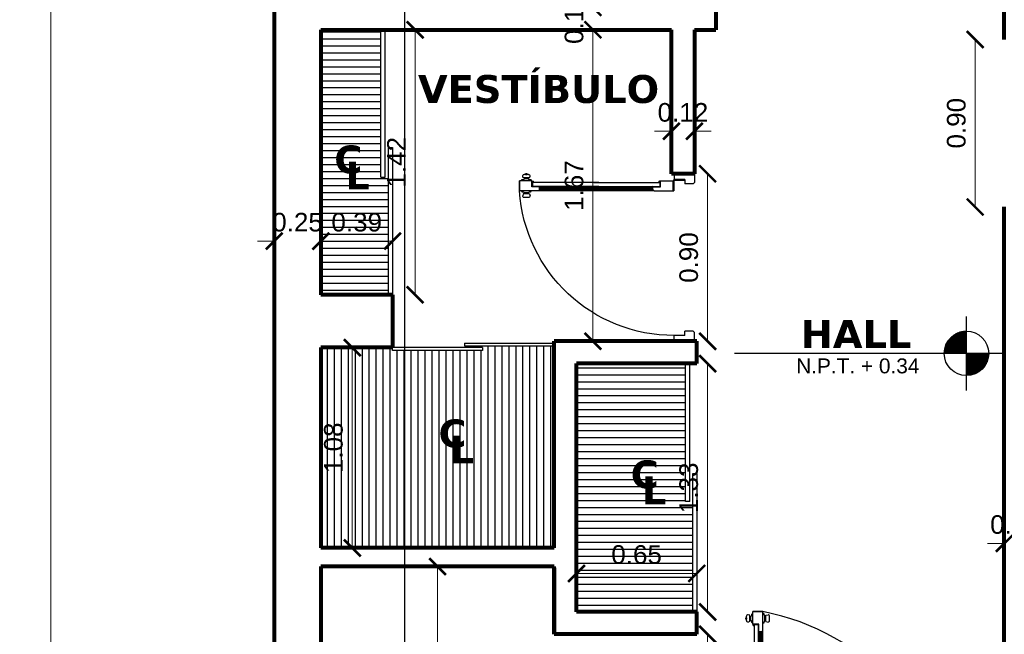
# Model space of a CAD drawing. Header units: inches. Extents: x -2.6 to 11.8, y -3.4 to 32.7.
# Tile 3 of 19: x -1.4 to 3.9, y 2.2 to 5.5. Entities that reach past the tile are written whole.
import ezdxf

# ---------------------------------------------------------------- set-up
doc = ezdxf.new("R2010")
doc.units = ezdxf.units.IN
doc.header["$MEASUREMENT"] = 0
doc.linetypes.add('CONTINUA', pattern=[0])
for name, color, linetype in [('Baño', 2, 'Continuous'), ('Closet', 86, 'Continuous'), ('Cotas', 60, 'Continuous'), ('Linea de corte', 30, 'Continuous'), ('Niveles', 86, 'Continuous'), ('Puerta corrediza', 2, 'Continuous'), ('Puertas', 1, 'Continuous'), ('Texto', 98, 'Continuous')]:
    doc.layers.add(name, color=color, linetype=linetype)
doc.layers.add('Paredes', color=5, linetype='Continuous', lineweight=80)
doc.styles.get("Standard").update_dxf_attribs({"font": 'arial.ttf'})
doc.styles.add('style1', font='arial.ttf')
doc.dimstyles.new('Cotas', dxfattribs={"dimtxt": 0.1, "dimasz": 0.09, "dimexe": 0.2, "dimexo": 0.4, "dimgap": 0.05, "dimtad": 1, "dimzin": 0, "dimdsep": 46, "dimtxsty": 'Standard', "dimblk": 'ARCHTICK', "dimcen": 0.09, "dimse1": 1, "dimse2": 1, "dimclrd": 60, "dimclre": 256, "dimadec": 0, "dimazin": 0, "dimtfac": 1, "dimtix": 1, "dimtofl": 0, "dimtmove": 1, "dimatfit": 3, "dimfxl": 0, "dimtolj": 1, "dimtzin": 0, "dimlwd": 9, "dimarcsym": 0})

# ---------------------------------------------------------------- blocks, each defined once
blk = doc.blocks.new('letras')
at = {"layer": 'Texto', "char_height": 0.15, "attachment_point": 1}
for s, insert in [('{\\fVerdana|b1|i0|c0|p34;C}', (151.8318, 33.2662)), ('{\\fVerdana|b1|i0|c0|p34;L}', (151.892, 33.1799))]:
    blk.add_mtext(s, dxfattribs=dict(at, insert=insert))
blk = doc.blocks.new('ppuerta closet')
at = {"layer": 'Puerta corrediza'}
for p, q in [((149.8527, 30.2098), (150.8493, 30.2098)), ((149.8527, 30.1798), (149.8527, 30.2098)), ((149.8527, 30.1798), (150.8493, 30.1798)), ((150.8493, 30.2098), (150.8493, 30.1798)), ((149.0561, 30.1298), (149.0561, 30.1598)), ((150.0527, 30.1598), (149.0561, 30.1598)), ((150.0527, 30.1298), (149.0561, 30.1298)), ((150.0527, 30.1298), (150.0527, 30.1598))]:
    blk.add_line(p, q, dxfattribs=at)
blk = doc.blocks.new('puerta A')
at = {"layer": 'Puertas'}
for p, q in [((62.1946, 30.5494), (62.0866, 30.5494)), ((62.0866, 30.5494), (62.0866, 30.5181)), ((62.1428, 30.5181), (62.0866, 30.5181)), ((62.1428, 30.5181), (62.0866, 30.5181)), ((62.1428, 30.5181), (62.1428, 30.4954)), ((62.1428, 30.5181), (62.1428, 30.4954)), ((62.1946, 30.5022), (62.1877, 30.4954)), ((62.1946, 30.5022), (62.1877, 30.4954)), ((62.1946, 30.5494), (62.1946, 30.5022)), ((62.1946, 30.5494), (62.1946, 30.5022)), ((62.1877, 30.4954), (62.1428, 30.4954)), ((62.1877, 30.4954), (62.1428, 30.4954)), ((60.996, 29.4996), (60.9938, 29.5108)), ((60.996, 29.4996), (60.9938, 29.5108)), ((61.0306, 29.4996), (60.996, 29.4996)), ((61.0306, 29.4996), (60.996, 29.4996)), ((61.0247, 29.5196), (61.0019, 29.5196)), ((61.0247, 29.5196), (61.0019, 29.5196)), ((61.0031, 29.4996), (61.0031, 29.4936)), ((61.0031, 29.4996), (61.0031, 29.4936)), ((61.0235, 29.4996), (61.0235, 29.4936)), ((61.0235, 29.4996), (61.0235, 29.4936)), ((61.0306, 29.4996), (61.0328, 29.5108)), ((61.0306, 29.4996), (61.0328, 29.5108)), ((60.9767, 29.4834), (60.9767, 29.4294)), ((60.9767, 29.4294), (60.9767, 29.4834)), ((61.0779, 29.4834), (60.9767, 29.4834)), ((60.9767, 29.4834), (60.9767, 29.4294)), ((60.9767, 29.4294), (60.9767, 29.4834)), ((61.0779, 29.4834), (60.9767, 29.4834)), ((60.987, 29.4878), (60.987, 29.4834)), ((60.987, 29.4878), (60.987, 29.4834)), ((61.0235, 29.4936), (61.0031, 29.4936)), ((61.0235, 29.4936), (61.0031, 29.4936)), ((61.0396, 29.4878), (61.0396, 29.4834)), ((61.0396, 29.4878), (61.0396, 29.4834)), ((61.0847, 29.4622), (61.0436, 29.4622)), ((61.0436, 29.4622), (61.0436, 29.4294)), ((61.0847, 29.4622), (61.0436, 29.4622)), ((61.0436, 29.4622), (61.0436, 29.4294)), ((61.0847, 29.4601), (61.0457, 29.4601)), ((61.0457, 29.4385), (61.0457, 29.4601)), ((61.0457, 29.4601), (61.0457, 29.4385)), ((61.0847, 29.4601), (61.0457, 29.4601)), ((61.0457, 29.4385), (61.0457, 29.4601)), ((61.0457, 29.4601), (61.0457, 29.4385)), ((61.0847, 29.4766), (61.0779, 29.4834)), ((61.7, 29.4834), (61.0779, 29.4834)), ((61.0847, 29.4766), (61.0779, 29.4834)), ((62.2956, 29.4834), (61.0779, 29.4834)), ((62.2938, 29.4817), (61.0796, 29.4817)), ((62.2938, 29.4817), (61.0796, 29.4817)), ((62.2919, 29.4798), (61.0815, 29.4798)), ((62.2919, 29.4798), (61.0815, 29.4798)), ((61.0847, 29.4766), (61.0847, 29.4622)), ((61.0847, 29.4766), (61.0847, 29.4622)), ((62.2887, 29.4734), (61.0847, 29.4734)), ((62.2887, 29.4734), (61.0847, 29.4734)), ((62.2887, 29.4671), (61.0847, 29.4671)), ((62.2887, 29.4671), (61.0847, 29.4671)), ((61.0847, 29.4601), (61.0856, 29.4592)), ((61.0847, 29.4601), (61.0856, 29.4592)), ((61.0864, 29.4601), (61.0856, 29.4592)), ((61.0864, 29.4601), (61.0856, 29.4592)), ((62.3299, 29.4601), (61.0864, 29.4601)), ((62.3299, 29.4601), (61.0864, 29.4601)), ((62.3299, 29.4601), (61.0864, 29.4601)), ((62.3299, 29.4601), (61.0864, 29.4601)), ((61.9718, 29.4601), (62.287, 29.4601)), ((61.9718, 29.4601), (62.287, 29.4601)), ((61.9972, 29.4601), (62.287, 29.4601)), ((61.9972, 29.4601), (62.287, 29.4601)), ((62.287, 29.4601), (62.2879, 29.4592)), ((62.287, 29.4601), (62.2879, 29.4592)), ((62.2887, 29.4601), (62.2879, 29.4592)), ((62.2887, 29.4601), (62.2879, 29.4592)), ((62.2887, 29.4766), (62.2956, 29.4834)), ((62.2887, 29.4766), (62.2956, 29.4834)), ((62.2887, 29.4766), (62.2887, 29.4622)), ((62.2887, 29.4766), (62.2887, 29.4622)), ((62.2887, 29.4622), (62.3299, 29.4622)), ((62.2887, 29.4622), (62.3299, 29.4622)), ((62.2887, 29.4601), (62.3277, 29.4601)), ((62.2887, 29.4601), (62.3277, 29.4601)), ((62.2956, 29.4834), (62.3967, 29.4834)), ((62.2956, 29.4834), (62.3967, 29.4834)), ((62.3277, 29.4385), (62.3277, 29.4601)), ((62.3277, 29.4601), (62.3277, 29.4385)), ((62.3277, 29.4385), (62.3277, 29.4601)), ((62.3277, 29.4601), (62.3277, 29.4385)), ((62.3299, 29.4622), (62.3299, 29.4294)), ((62.3299, 29.4622), (62.3299, 29.4294)), ((62.3967, 29.4834), (62.3967, 29.4294)), ((62.3967, 29.4294), (62.3967, 29.4834)), ((62.3967, 29.4834), (62.3967, 29.4294)), ((62.3967, 29.4294), (62.3967, 29.4834)), ((61.0436, 29.4294), (60.9767, 29.4294)), ((61.0436, 29.4294), (60.9767, 29.4294)), ((60.987, 29.4251), (60.987, 29.4294)), ((60.987, 29.4251), (60.987, 29.4294)), ((60.996, 29.4132), (60.9938, 29.4039)), ((60.996, 29.4132), (60.9938, 29.4039)), ((61.0306, 29.4132), (60.996, 29.4132)), ((61.0306, 29.4132), (60.996, 29.4132)), ((61.0247, 29.3951), (61.0019, 29.3951)), ((61.0247, 29.3951), (61.0019, 29.3951)), ((61.0235, 29.4193), (61.0031, 29.4193)), ((61.0031, 29.4132), (61.0031, 29.4193)), ((61.0235, 29.4193), (61.0031, 29.4193)), ((61.0031, 29.4132), (61.0031, 29.4193)), ((61.0096, 29.3951), (61.017, 29.3951)), ((61.0096, 29.3922), (61.0096, 29.3951)), ((61.0096, 29.3951), (61.017, 29.3951)), ((61.0096, 29.3922), (61.0096, 29.3951)), ((61.017, 29.3922), (61.0096, 29.3922)), ((61.017, 29.3951), (61.017, 29.3922)), ((61.017, 29.3951), (61.017, 29.3922)), ((61.0235, 29.4132), (61.0235, 29.4193)), ((61.0235, 29.4132), (61.0235, 29.4193)), ((61.0306, 29.4132), (61.0328, 29.4039)), ((61.0306, 29.4132), (61.0328, 29.4039)), ((61.0396, 29.4251), (61.0396, 29.4294)), ((61.0396, 29.4251), (61.0396, 29.4294)), ((62.3277, 29.4385), (61.0457, 29.4385)), ((62.3277, 29.4385), (61.0457, 29.4385)), ((62.3277, 29.4385), (61.0457, 29.4385)), ((62.3277, 29.4385), (61.0457, 29.4385)), ((61.0526, 29.4363), (61.0457, 29.4363)), ((61.0457, 29.4363), (61.0457, 29.4294)), ((61.0526, 29.4363), (61.0457, 29.4363)), ((61.0457, 29.4363), (61.0457, 29.4294)), ((61.9718, 29.4385), (62.3277, 29.4385)), ((61.9718, 29.4385), (62.3277, 29.4385)), ((61.9972, 29.4385), (62.3277, 29.4385)), ((61.9972, 29.4385), (62.3277, 29.4385)), ((62.3208, 29.4363), (62.3277, 29.4363)), ((62.3208, 29.4363), (62.3277, 29.4363)), ((62.3277, 29.4363), (62.3277, 29.4294)), ((62.3277, 29.4363), (62.3277, 29.4294)), ((62.3299, 29.4294), (62.3967, 29.4294)), ((62.3299, 29.4294), (62.3967, 29.4294))]:
    blk.add_line(p, q, dxfattribs=at)
for centre, radius, start, end in [((62.2459, 29.2346), 1.2933, 97.0734, 168.9048), ((62.1458, 29.3804), 0.2557, 281.0095, 11.0563)]:
    blk.add_arc(centre, radius, start, end, dxfattribs=at)
for centre, major_axis, start_param, end_param in [((61.0019, 29.5115), (0.00575, 0.00575), 0.785398, 2.437801), ((61.0019, 29.5115), (0.00575, 0.00575), 0.785398, 2.437801), ((61.0247, 29.5115), (-0.00575, 0.00575), 3.845384, 5.497787), ((61.0247, 29.5115), (-0.00575, 0.00575), 3.845384, 5.497787), ((60.9869, 29.5135), (0.0182, 0.0182), 3.92874, 4.610566), ((60.9869, 29.5135), (0.0182, 0.0182), 3.92874, 4.610566), ((61.0397, 29.5135), (-0.0182, 0.0182), 1.672619, 2.354446), ((61.0397, 29.5135), (-0.0182, 0.0182), 1.672619, 2.354446), ((60.9869, 29.3994), (-0.0182, 0.0182), -1.468973, -0.787147), ((60.9869, 29.3994), (-0.0182, 0.0182), -1.468973, -0.787147), ((61.0019, 29.4033), (-0.00575, 0.00575), 0.703791, 2.356194), ((61.0019, 29.4033), (-0.00575, 0.00575), 0.703791, 2.356194), ((61.0397, 29.3994), (0.0182, 0.0182), 0.787147, 1.468973), ((61.0397, 29.3994), (0.0182, 0.0182), 0.787147, 1.468973), ((61.0247, 29.4033), (0.00575, 0.00575), 3.926991, 5.579394), ((61.0247, 29.4033), (0.00575, 0.00575), 3.926991, 5.579394), ((61.0457, 29.4363), (-0.00485, 0.00485), 2.356194, 3.926991), ((61.0457, 29.4363), (-0.00485, 0.00485), 2.356194, 3.926991), ((62.3277, 29.4363), (0.00485, 0.00485), 2.356194, 3.926991), ((62.3277, 29.4363), (0.00485, 0.00485), 2.356194, 3.926991)]:
    blk.add_ellipse(centre, major_axis=major_axis, ratio=1, start_param=start_param, end_param=end_param, dxfattribs=at)
blk = doc.blocks.new('Nivel2')
at = {"layer": 'Niveles'}
for p, q in [((46.512, 32.297), (46.512, 32.6947)), ((46.512, 32.5643), (46.4143, 32.5643)), ((46.512, 32.5693), (46.418, 32.5693)), ((46.4185, 32.57), (46.4185, 32.4959)), ((46.512, 32.5743), (46.4221, 32.5743)), ((46.4235, 32.5759), (46.4235, 32.4959)), ((46.512, 32.5792), (46.4267, 32.5792)), ((46.4284, 32.581), (46.4284, 32.4959)), ((46.512, 32.5842), (46.4318, 32.5842)), ((46.4334, 32.5856), (46.4334, 32.4959)), ((46.512, 32.5892), (46.4377, 32.5892)), ((46.4384, 32.5898), (46.4384, 32.4959)), ((46.4434, 32.5935), (46.4434, 32.4959)), ((46.512, 32.5942), (46.4444, 32.5942)), ((46.4483, 32.5968), (46.4483, 32.4959)), ((46.512, 32.5991), (46.4522, 32.5991)), ((46.4533, 32.5997), (46.4533, 32.4959)), ((46.4583, 32.6024), (46.4583, 32.4959)), ((46.512, 32.6041), (46.4618, 32.6041)), ((46.4632, 32.6048), (46.4632, 32.4959)), ((46.4682, 32.6069), (46.4682, 32.4959)), ((46.4732, 32.6087), (46.4732, 32.4959)), ((46.512, 32.6091), (46.4743, 32.6091)), ((46.4782, 32.6103), (46.4782, 32.4959)), ((46.4831, 32.6116), (46.4831, 32.4959)), ((46.4881, 32.6128), (46.4881, 32.4959)), ((46.4931, 32.6137), (46.4931, 32.4959)), ((46.512, 32.614), (46.4955, 32.614)), ((46.498, 32.6144), (46.498, 32.4959)), ((46.503, 32.6148), (46.503, 32.4959)), ((46.508, 32.6151), (46.508, 32.4959)), ((46.512, 32.5146), (46.3942, 32.5146)), ((46.512, 32.5196), (46.3951, 32.5196)), ((46.512, 32.5246), (46.3962, 32.5246)), ((46.512, 32.5295), (46.3975, 32.5295)), ((46.3986, 32.533), (46.3986, 32.4959)), ((46.512, 32.5345), (46.3991, 32.5345)), ((46.512, 32.5395), (46.4009, 32.5395)), ((46.512, 32.5444), (46.403, 32.5444)), ((46.4036, 32.5457), (46.4036, 32.4959)), ((46.512, 32.5494), (46.4054, 32.5494)), ((46.512, 32.5544), (46.408, 32.5544)), ((46.4086, 32.5553), (46.4086, 32.4959)), ((46.512, 32.5594), (46.411, 32.5594)), ((46.4135, 32.5632), (46.4135, 32.4959)), ((46.7232, 32.4959), (45.2662, 32.4959)), ((46.512, 32.4997), (46.3928, 32.4997)), ((46.512, 32.5047), (46.393, 32.5047)), ((46.512, 32.5096), (46.3935, 32.5096)), ((46.3936, 32.5109), (46.3936, 32.4959)), ((46.6313, 32.4947), (46.512, 32.4947)), ((46.6312, 32.4898), (46.512, 32.4898)), ((46.6308, 32.4848), (46.512, 32.4848)), ((46.6302, 32.4798), (46.512, 32.4798)), ((46.6295, 32.4748), (46.512, 32.4748)), ((46.6285, 32.4699), (46.512, 32.4699)), ((46.6272, 32.4649), (46.512, 32.4649)), ((46.6258, 32.4599), (46.512, 32.4599)), ((46.513, 32.4959), (46.513, 32.3766)), ((46.5179, 32.4959), (46.5179, 32.3767)), ((46.5229, 32.4959), (46.5229, 32.3771)), ((46.5279, 32.4959), (46.5279, 32.3776)), ((46.5328, 32.4959), (46.5328, 32.3784)), ((46.5378, 32.4959), (46.5378, 32.3794)), ((46.5428, 32.4959), (46.5428, 32.3806)), ((46.5478, 32.4959), (46.5478, 32.382)), ((46.5527, 32.4959), (46.5527, 32.3837)), ((46.5577, 32.4959), (46.5577, 32.3857)), ((46.5627, 32.4959), (46.5627, 32.3878)), ((46.5676, 32.4959), (46.5676, 32.3903)), ((46.5726, 32.4959), (46.5726, 32.3931)), ((46.5776, 32.4959), (46.5776, 32.3962)), ((46.5826, 32.4959), (46.5826, 32.3996)), ((46.5875, 32.4959), (46.5875, 32.4035)), ((46.5925, 32.4959), (46.5925, 32.4078)), ((46.5975, 32.4959), (46.5975, 32.4126)), ((46.6024, 32.4959), (46.6024, 32.418)), ((46.6074, 32.4959), (46.6074, 32.4242)), ((46.6124, 32.4959), (46.6124, 32.4314)), ((46.6174, 32.4959), (46.6174, 32.4399)), ((46.6223, 32.4959), (46.6223, 32.4504)), ((46.6273, 32.4959), (46.6273, 32.4651)), ((46.6241, 32.455), (46.512, 32.455)), ((46.6222, 32.45), (46.512, 32.45)), ((46.6199, 32.445), (46.512, 32.445)), ((46.6175, 32.44), (46.512, 32.44)), ((46.6147, 32.4351), (46.512, 32.4351)), ((46.6116, 32.4301), (46.512, 32.4301)), ((46.6081, 32.4251), (46.512, 32.4251)), ((46.6042, 32.4202), (46.512, 32.4202)), ((46.5999, 32.4152), (46.512, 32.4152)), ((46.5951, 32.4102), (46.512, 32.4102)), ((46.5896, 32.4052), (46.512, 32.4052)), ((46.5834, 32.4003), (46.512, 32.4003)), ((46.5762, 32.3953), (46.512, 32.3953)), ((46.5677, 32.3903), (46.512, 32.3903)), ((46.557, 32.3854), (46.512, 32.3854)), ((46.542, 32.3804), (46.512, 32.3804))]:
    blk.add_line(p, q, dxfattribs=at)
blk.add_circle((46.512, 32.4959), 0.1193, dxfattribs=at)
blk = doc.blocks.new('puerta2')
at = {"layer": 'Puertas'}
for p, q in [((150.3377, 38.7222), (150.3377, 38.6142)), ((150.3377, 38.7222), (150.3848, 38.7222)), ((150.3377, 38.7222), (150.3377, 38.6142)), ((150.3377, 38.7222), (150.3848, 38.7222)), ((150.3848, 38.7222), (150.3917, 38.7154)), ((150.3848, 38.7222), (150.3917, 38.7154)), ((150.3917, 38.7154), (150.3917, 38.6704)), ((150.3917, 38.7154), (150.3917, 38.6704)), ((151.1906, 38.7222), (151.1837, 38.7154)), ((151.1906, 38.7222), (151.1837, 38.7154)), ((151.1837, 38.7154), (151.1837, 38.6704)), ((151.1837, 38.7154), (151.1837, 38.6704)), ((151.2377, 38.7222), (151.1906, 38.7222)), ((151.2377, 38.7222), (151.1906, 38.7222)), ((151.2377, 38.7222), (151.2377, 38.6142)), ((151.2377, 38.7222), (151.2377, 38.6142)), ((150.369, 38.6704), (150.369, 38.6142)), ((150.369, 38.6704), (150.3917, 38.6704)), ((150.369, 38.6704), (150.369, 38.6142)), ((150.369, 38.6704), (150.3917, 38.6704)), ((150.3712, 38.6682), (150.3712, 38.6142)), ((150.3733, 38.6682), (150.3712, 38.6682)), ((150.3712, 38.6682), (150.3712, 38.6142)), ((150.3733, 38.6682), (150.3712, 38.6682)), ((150.3733, 38.6682), (150.3733, 38.6142)), ((150.3733, 38.6682), (150.3733, 38.6142)), ((151.2064, 38.6704), (151.1837, 38.6704)), ((151.2064, 38.6704), (151.1837, 38.6704)), ((151.2064, 38.6704), (151.2064, 38.6142)), ((151.2064, 38.6704), (151.2064, 38.6142)), ((150.3377, 38.6142), (150.369, 38.6142)), ((150.3377, 38.6142), (150.369, 38.6142)), ((150.3712, 38.6142), (150.3733, 38.6142)), ((150.3712, 38.6142), (150.3733, 38.6142)), ((150.3755, 38.6121), (150.3755, 38.6099)), ((150.3755, 38.6121), (150.4295, 38.6121)), ((150.3755, 38.6121), (150.3755, 38.6099)), ((150.3755, 38.6121), (150.4295, 38.6121)), ((150.4295, 38.6099), (150.3755, 38.6099)), ((150.4295, 38.6099), (150.3755, 38.6099)), ((150.3755, 38.5409), (150.3755, 38.6078)), ((150.4295, 38.6078), (150.3755, 38.6078)), ((150.3755, 38.6078), (150.4295, 38.6078)), ((150.3755, 38.5409), (150.3755, 38.6078)), ((150.4295, 38.6078), (150.3755, 38.6078)), ((150.3755, 38.6078), (150.4295, 38.6078)), ((150.4295, 38.6099), (150.4295, 38.6121)), ((150.4295, 38.6099), (150.4295, 38.6121)), ((150.4295, 38.5066), (150.4295, 38.6078)), ((150.4295, 38.5066), (150.4295, 38.6078)), ((151.2377, 38.6142), (151.2064, 38.6142)), ((151.2377, 38.6142), (151.2064, 38.6142)), ((150.4083, 38.5409), (150.3755, 38.5409)), ((150.4083, 38.5409), (150.3755, 38.5409)), ((150.3824, 38.5387), (150.3755, 38.5387)), ((150.3824, 38.5387), (150.3755, 38.5387)), ((150.3824, 38.5319), (150.3824, 38.5387)), ((150.3824, 38.5319), (150.3824, 38.5387)), ((150.3845, 38.1829), (150.3845, 38.5387)), ((150.3845, 38.2082), (150.3845, 38.5387)), ((150.3845, 38.5387), (150.4061, 38.5387)), ((150.4061, 38.5387), (150.3845, 38.5387)), ((150.3845, 38.1829), (150.3845, 38.5387)), ((150.3845, 38.2082), (150.3845, 38.5387)), ((150.3845, 38.5387), (150.4061, 38.5387)), ((150.4061, 38.5387), (150.3845, 38.5387)), ((150.4061, 38.4998), (150.4061, 38.5387)), ((150.4061, 38.4998), (150.4061, 38.5387)), ((150.4083, 38.4998), (150.4083, 38.5409)), ((150.4083, 38.4998), (150.4083, 38.5409)), ((150.4061, 38.4998), (150.4053, 38.4989)), ((150.4061, 38.4998), (150.4053, 38.4989)), ((150.4061, 38.498), (150.4053, 38.4989)), ((150.4061, 38.498), (150.4053, 38.4989)), ((150.4061, 38.1829), (150.4061, 38.498)), ((150.4061, 38.2082), (150.4061, 38.498)), ((150.4061, 38.1829), (150.4061, 38.498)), ((150.4061, 38.2082), (150.4061, 38.498)), ((150.4226, 38.4998), (150.4083, 38.4998)), ((150.4226, 38.4998), (150.4083, 38.4998)), ((150.4131, 38.4998), (150.4131, 37.8913)), ((150.4131, 38.4998), (150.4131, 37.8913)), ((150.4195, 38.4998), (150.4195, 37.8913)), ((150.4195, 38.4998), (150.4195, 37.8913)), ((150.4226, 38.4998), (150.4295, 38.5066)), ((150.4226, 38.4998), (150.4295, 38.5066)), ((150.4259, 38.503), (150.4259, 37.8881)), ((150.4259, 38.503), (150.4259, 37.8881)), ((150.4277, 38.5048), (150.4277, 37.8863)), ((150.4277, 38.5048), (150.4277, 37.8863)), ((150.4295, 38.5066), (150.4295, 37.8845)), ((150.4295, 38.5066), (150.4295, 37.8845)), ((150.3845, 38.2082), (150.3845, 37.8523)), ((150.3845, 38.2082), (150.3845, 37.8523)), ((150.3845, 38.1829), (150.3845, 37.8523)), ((150.3845, 38.1829), (150.3845, 37.8523)), ((150.4061, 38.2082), (150.4061, 37.893)), ((150.4061, 38.2082), (150.4061, 37.893)), ((150.4061, 38.1829), (150.4061, 37.893)), ((150.4061, 38.1829), (150.4061, 37.893)), ((150.3824, 37.8523), (150.3755, 37.8523)), ((150.3824, 37.8523), (150.3755, 37.8523)), ((150.4083, 37.8502), (150.3755, 37.8502)), ((150.3755, 37.8502), (150.3755, 37.7833)), ((150.4083, 37.8502), (150.3755, 37.8502)), ((150.3755, 37.8502), (150.3755, 37.7833)), ((150.3824, 37.8592), (150.3824, 37.8523)), ((150.3824, 37.8592), (150.3824, 37.8523)), ((150.3845, 37.8523), (150.4061, 37.8523)), ((150.4061, 37.8523), (150.3845, 37.8523)), ((150.3845, 37.8523), (150.4061, 37.8523)), ((150.4061, 37.8523), (150.3845, 37.8523)), ((150.4061, 37.893), (150.4053, 37.8922)), ((150.4061, 37.893), (150.4053, 37.8922)), ((150.4061, 37.8913), (150.4053, 37.8922)), ((150.4061, 37.8913), (150.4053, 37.8922)), ((150.4061, 37.8913), (150.4061, 37.8523)), ((150.4061, 37.8913), (150.4061, 37.8523)), ((150.4083, 37.8913), (150.4083, 37.8502)), ((150.4226, 37.8913), (150.4083, 37.8913)), ((150.4083, 37.8913), (150.4083, 37.8502)), ((150.4226, 37.8913), (150.4083, 37.8913)), ((150.4226, 37.8913), (150.4295, 37.8845)), ((150.4226, 37.8913), (150.4295, 37.8845)), ((150.4295, 37.8845), (150.4295, 37.7833)), ((150.4295, 37.8845), (150.4295, 37.7833)), ((150.3412, 37.8236), (150.3382, 37.8236)), ((150.3382, 37.8236), (150.3382, 37.8162)), ((150.3412, 37.8236), (150.3382, 37.8236)), ((150.3382, 37.8236), (150.3382, 37.8162)), ((150.3382, 37.8162), (150.3412, 37.8162)), ((150.3382, 37.8162), (150.3412, 37.8162)), ((150.3412, 37.8313), (150.3412, 37.8085)), ((150.3412, 37.8313), (150.3412, 37.8085)), ((150.3412, 37.8162), (150.3412, 37.8236)), ((150.3412, 37.8162), (150.3412, 37.8236)), ((150.3593, 37.8372), (150.35, 37.8395)), ((150.3593, 37.8372), (150.35, 37.8395)), ((150.3593, 37.8027), (150.35, 37.8004)), ((150.3593, 37.8027), (150.35, 37.8004)), ((150.3593, 37.8372), (150.3593, 37.8027)), ((150.3593, 37.8372), (150.3593, 37.8027)), ((150.3593, 37.8301), (150.3654, 37.8301)), ((150.3593, 37.8301), (150.3654, 37.8301)), ((150.3593, 37.8098), (150.3654, 37.8098)), ((150.3593, 37.8098), (150.3654, 37.8098)), ((150.3654, 37.8301), (150.3654, 37.8098)), ((150.3654, 37.8301), (150.3654, 37.8098)), ((150.3711, 37.8462), (150.3755, 37.8462)), ((150.3711, 37.8462), (150.3755, 37.8462)), ((150.4339, 37.8462), (150.4295, 37.8462)), ((150.4339, 37.8462), (150.4295, 37.8462)), ((150.4457, 37.8301), (150.4396, 37.8301)), ((150.4396, 37.8301), (150.4396, 37.8098)), ((150.4457, 37.8301), (150.4396, 37.8301)), ((150.4396, 37.8301), (150.4396, 37.8098)), ((150.4457, 37.8098), (150.4396, 37.8098)), ((150.4457, 37.8098), (150.4396, 37.8098)), ((150.4457, 37.8372), (150.4569, 37.8395)), ((150.4457, 37.8372), (150.4569, 37.8395)), ((150.4457, 37.8372), (150.4457, 37.8027)), ((150.4457, 37.8372), (150.4457, 37.8027)), ((150.4457, 37.8027), (150.4569, 37.8004)), ((150.4457, 37.8027), (150.4569, 37.8004)), ((150.4657, 37.8313), (150.4657, 37.8085)), ((150.4657, 37.8313), (150.4657, 37.8085)), ((150.3711, 37.7936), (150.3755, 37.7936)), ((150.3711, 37.7936), (150.3755, 37.7936)), ((150.4295, 37.7833), (150.3755, 37.7833)), ((150.3755, 37.7833), (150.4295, 37.7833)), ((150.4295, 37.7833), (150.3755, 37.7833)), ((150.3755, 37.7833), (150.4295, 37.7833)), ((150.4339, 37.7936), (150.4295, 37.7936)), ((150.4339, 37.7936), (150.4295, 37.7936))]:
    blk.add_line(p, q, dxfattribs=at)
at = {"layer": 'Puertas', "extrusion": (0, 0, -1)}
for centre, major_axis, start_param, end_param in [((150.3733, 38.6121), (0.00153, 0.00153), -1.570796, 4.712389), ((150.3733, 38.6121), (0.00153, 0.00153), -1.570796, 4.712389), ((150.3769, 38.6111), (-0.5865, 0.5865), 2.35245, 3.863557), ((150.3824, 38.5387), (0.00485, 0.00485), 2.356194, 3.926991), ((150.3824, 38.5387), (0.00485, 0.00485), 2.356194, 3.926991), ((150.3824, 37.8523), (-0.00485, 0.00485), 5.497787, 7.068583), ((150.3824, 37.8523), (-0.00485, 0.00485), 5.497787, 7.068583), ((150.3493, 37.8313), (0.00575, 0.00575), 3.926991, 5.579394), ((150.3493, 37.8313), (0.00575, 0.00575), 3.926991, 5.579394), ((150.3493, 37.8085), (-0.00575, 0.00575), 3.845384, 5.497787), ((150.3493, 37.8085), (-0.00575, 0.00575), 3.845384, 5.497787), ((150.3455, 37.8463), (-0.0182, 0.0182), 2.357943, 3.03977), ((150.3455, 37.8463), (-0.0182, 0.0182), 2.357943, 3.03977), ((150.3455, 37.7936), (-0.0182, 0.0182), 1.672619, 2.354446), ((150.3455, 37.7936), (-0.0182, 0.0182), 1.672619, 2.354446), ((150.4595, 37.8463), (-0.0182, 0.0182), 4.814212, 5.496038), ((150.4595, 37.8463), (-0.0182, 0.0182), 4.814212, 5.496038), ((150.4595, 37.7936), (-0.0182, 0.0182), 5.499536, 6.181362), ((150.4595, 37.7936), (-0.0182, 0.0182), 5.499536, 6.181362), ((150.4575, 37.8313), (-0.00575, 0.00575), 0.703791, 2.356194), ((150.4575, 37.8313), (-0.00575, 0.00575), 0.703791, 2.356194), ((150.4575, 37.8085), (-0.00575, 0.00575), 2.356194, 4.008598), ((150.4575, 37.8085), (-0.00575, 0.00575), 2.356194, 4.008598)]:
    blk.add_ellipse(centre, major_axis=major_axis, ratio=1, start_param=start_param, end_param=end_param, dxfattribs=at)
blk = doc.blocks.new('_ArchTick')
at = {"color": 0, "linetype": 'ByBlock', "const_width": 0.15}
blk.add_lwpolyline([(-0.5, -0.5), (0.5, 0.5)], dxfattribs=at)
blk = doc.blocks.new('*D104')
at = {"layer": 'Cotas', "color": 60, "linetype": 'CONTINUA', "lineweight": 9, "transparency": 16777216}
blk.add_line((-1.2, 30.05), (-1.2, 0), dxfattribs=at)
at = {"layer": 'Defpoints', "color": 0, "transparency": 16777216}
for p in [(-1.2, 30.05), (-1.2, 0), (-1.2, 0)]:
    blk.add_point(p, dxfattribs=at)
at = {"layer": 'Cotas', "color": 60, "lineweight": 9, "transparency": 16777216, "xscale": 0.09, "yscale": 0.09, "zscale": 0.09}
for p, rotation in [((-1.2, 30.05), 90), ((-1.2, 0), 270)]:
    blk.add_blockref('_ArchTick', p, dxfattribs=dict(at, rotation=rotation))
at = {"layer": 'Cotas', "color": 0, "transparency": 16777216, "insert": (-1.3011, 15.025), "char_height": 0.1, "attachment_point": 5, "rotation": 90}
blk.add_mtext('\\A1;30.05', dxfattribs=at)
blk = doc.blocks.new('*D115')
at = {"layer": 'Cotas', "color": 60, "linetype": 'CONTINUA', "lineweight": 9, "transparency": 16777216}
blk.add_line((2.3267, 2.2157), (2.3267, 1.3157), dxfattribs=at)
at = {"layer": 'Defpoints', "color": 0, "transparency": 16777216}
for p in [(2.3267, 2.2157), (2.3267, 1.3157), (2.3267, 1.3157)]:
    blk.add_point(p, dxfattribs=at)
at = {"layer": 'Cotas', "color": 60, "lineweight": 9, "transparency": 16777216, "xscale": 0.09, "yscale": 0.09, "zscale": 0.09}
for p, rotation in [((2.3267, 2.2157), 90), ((2.3267, 1.3157), 270)]:
    blk.add_blockref('_ArchTick', p, dxfattribs=dict(at, rotation=rotation))
at = {"layer": 'Cotas', "color": 0, "transparency": 16777216, "insert": (2.2256, 1.7657), "char_height": 0.1, "attachment_point": 5, "rotation": 90}
blk.add_mtext('\\A1;0.90', dxfattribs=at)
blk = doc.blocks.new('*D116')
at = {"layer": 'Cotas', "color": 60, "linetype": 'CONTINUA', "lineweight": 9, "transparency": 16777216}
blk.add_line((2.3267, 3.6697), (2.3267, 2.3357), dxfattribs=at)
at = {"layer": 'Defpoints', "color": 0, "transparency": 16777216}
for p in [(2.3267, 3.6697), (2.3267, 2.3357), (2.3267, 2.3357)]:
    blk.add_point(p, dxfattribs=at)
at = {"layer": 'Cotas', "color": 60, "lineweight": 9, "transparency": 16777216, "xscale": 0.09, "yscale": 0.09, "zscale": 0.09}
for p, rotation in [((2.3267, 3.6697), 90), ((2.3267, 2.3357), 270)]:
    blk.add_blockref('_ArchTick', p, dxfattribs=dict(at, rotation=rotation))
at = {"layer": 'Cotas', "color": 0, "transparency": 16777216, "insert": (2.2256, 3.0027), "char_height": 0.1, "attachment_point": 5, "rotation": 90}
blk.add_mtext('\\A1;1.33', dxfattribs=at)
blk = doc.blocks.new('*D117')
at = {"layer": 'Cotas', "color": 60, "linetype": 'CONTINUA', "lineweight": 9, "transparency": 16777216}
blk.add_line((1.711, 3.7897), (1.711, 5.4629), dxfattribs=at)
at = {"layer": 'Defpoints', "color": 0, "transparency": 16777216}
for p in [(1.711, 5.4629), (1.711, 5.4629), (1.711, 3.7897)]:
    blk.add_point(p, dxfattribs=at)
at = {"layer": 'Cotas', "color": 60, "lineweight": 9, "transparency": 16777216, "xscale": 0.09, "yscale": 0.09, "zscale": 0.09}
for p, rotation in [((1.711, 5.4629), 90), ((1.711, 3.7897), 270)]:
    blk.add_blockref('_ArchTick', p, dxfattribs=dict(at, rotation=rotation))
at = {"layer": 'Cotas', "color": 0, "transparency": 16777216, "insert": (1.61, 4.6263), "char_height": 0.1, "attachment_point": 5, "rotation": 90}
blk.add_mtext('\\A1;1.67', dxfattribs=at)
blk = doc.blocks.new('*D120')
at = {"layer": 'Cotas', "color": 60, "linetype": 'CONTINUA', "lineweight": 9, "transparency": 16777216}
blk.add_line((3.7633, 5.4111), (3.7633, 4.5111), dxfattribs=at)
at = {"layer": 'Defpoints', "color": 0, "transparency": 16777216}
for p in [(3.7633, 5.4111), (3.7633, 4.5111), (3.7633, 4.5111)]:
    blk.add_point(p, dxfattribs=at)
at = {"layer": 'Cotas', "color": 60, "lineweight": 9, "transparency": 16777216, "xscale": 0.09, "yscale": 0.09, "zscale": 0.09}
for p, rotation in [((3.7633, 5.4111), 90), ((3.7633, 4.5111), 270)]:
    blk.add_blockref('_ArchTick', p, dxfattribs=dict(at, rotation=rotation))
at = {"layer": 'Cotas', "color": 0, "transparency": 16777216, "insert": (3.6623, 4.9611), "char_height": 0.1, "attachment_point": 5, "rotation": 90}
blk.add_mtext('\\A1;0.90', dxfattribs=at)
blk = doc.blocks.new('*D152')
at = {"layer": 'Cotas', "color": 60, "linetype": 'CONTINUA', "lineweight": 9, "transparency": 16777216}
blk.add_line((2.2683, 2.5426), (1.6227, 2.5426), dxfattribs=at)
at = {"layer": 'Defpoints', "color": 0, "transparency": 16777216}
for p in [(1.6227, 2.5426), (1.6227, 2.5426), (2.2683, 2.5426)]:
    blk.add_point(p, dxfattribs=at)
at = {"layer": 'Cotas', "color": 60, "lineweight": 9, "transparency": 16777216, "xscale": 0.09, "yscale": 0.09, "zscale": 0.09, "rotation": 180}
blk.add_blockref('_ArchTick', (1.6227, 2.5426), dxfattribs=at)
at = {"layer": 'Cotas', "color": 60, "lineweight": 9, "transparency": 16777216, "xscale": 0.09, "yscale": 0.09, "zscale": 0.09}
blk.add_blockref('_ArchTick', (2.2683, 2.5426), dxfattribs=at)
at = {"layer": 'Cotas', "color": 0, "transparency": 16777216, "insert": (1.9455, 2.6437), "char_height": 0.1, "attachment_point": 5}
blk.add_mtext('\\A1;0.65', dxfattribs=at)
blk = doc.blocks.new('*D153')
at = {"layer": 'Cotas', "color": 60, "linetype": 'CONTINUA', "lineweight": 9, "transparency": 16777216}
blk.add_line((0.4189, 2.6794), (0.4189, 3.7555), dxfattribs=at)
at = {"layer": 'Defpoints', "color": 0, "transparency": 16777216}
for p in [(0.4189, 3.7555), (0.4189, 3.7555), (0.4189, 2.6794)]:
    blk.add_point(p, dxfattribs=at)
at = {"layer": 'Cotas', "color": 60, "lineweight": 9, "transparency": 16777216, "xscale": 0.09, "yscale": 0.09, "zscale": 0.09}
for p, rotation in [((0.4189, 3.7555), 90), ((0.4189, 2.6794), 270)]:
    blk.add_blockref('_ArchTick', p, dxfattribs=dict(at, rotation=rotation))
at = {"layer": 'Cotas', "color": 0, "transparency": 16777216, "insert": (0.3179, 3.2175), "char_height": 0.1, "attachment_point": 5, "rotation": 90}
blk.add_mtext('\\A1;1.08', dxfattribs=at)
blk = doc.blocks.new('*D154')
at = {"layer": 'Cotas', "color": 60, "linetype": 'CONTINUA', "lineweight": 9, "transparency": 16777216}
blk.add_line((0.7563, 4.0397), (0.7563, 5.4629), dxfattribs=at)
at = {"layer": 'Defpoints', "color": 0, "transparency": 16777216}
for p in [(0.7563, 5.4629), (0.7563, 5.4629), (0.7563, 4.0397)]:
    blk.add_point(p, dxfattribs=at)
at = {"layer": 'Cotas', "color": 60, "lineweight": 9, "transparency": 16777216, "xscale": 0.09, "yscale": 0.09, "zscale": 0.09}
for p, rotation in [((0.7563, 5.4629), 90), ((0.7563, 4.0397), 270)]:
    blk.add_blockref('_ArchTick', p, dxfattribs=dict(at, rotation=rotation))
at = {"layer": 'Cotas', "color": 0, "transparency": 16777216, "insert": (0.6561, 4.7513), "char_height": 0.1, "attachment_point": 5, "rotation": 90}
blk.add_mtext('\\A1;1.42', dxfattribs=at)
blk = doc.blocks.new('*D155')
at = {"layer": 'Cotas', "color": 60, "linetype": 'CONTINUA', "lineweight": 9, "transparency": 16777216}
blk.add_line((0.6353, 4.3278), (0.25, 4.3278), dxfattribs=at)
at = {"layer": 'Defpoints', "color": 0, "transparency": 16777216}
for p in [(0.25, 4.3278), (0.25, 4.3265), (0.6353, 4.3265)]:
    blk.add_point(p, dxfattribs=at)
at = {"layer": 'Cotas', "color": 60, "lineweight": 9, "transparency": 16777216, "xscale": 0.09, "yscale": 0.09, "zscale": 0.09, "rotation": 180}
blk.add_blockref('_ArchTick', (0.25, 4.3278), dxfattribs=at)
at = {"layer": 'Cotas', "color": 60, "lineweight": 9, "transparency": 16777216, "xscale": 0.09, "yscale": 0.09, "zscale": 0.09}
blk.add_blockref('_ArchTick', (0.6353, 4.3278), dxfattribs=at)
at = {"layer": 'Cotas', "color": 0, "transparency": 16777216, "insert": (0.4427, 4.4289), "char_height": 0.1, "attachment_point": 5}
blk.add_mtext('\\A1;0.39', dxfattribs=at)
blk = doc.blocks.new('*D156')
at = {"layer": 'Cotas', "color": 60, "linetype": 'CONTINUA', "lineweight": 9, "transparency": 16777216}
blk.add_line((0.8766, 2.5794), (0.8766, 1.3157), dxfattribs=at)
at = {"layer": 'Defpoints', "color": 0, "transparency": 16777216}
for p in [(0.8766, 2.5794), (0.8766, 1.3157), (0.8766, 1.3157)]:
    blk.add_point(p, dxfattribs=at)
at = {"layer": 'Cotas', "color": 60, "lineweight": 9, "transparency": 16777216, "xscale": 0.09, "yscale": 0.09, "zscale": 0.09}
for p, rotation in [((0.8766, 2.5794), 90), ((0.8766, 1.3157), 270)]:
    blk.add_blockref('_ArchTick', p, dxfattribs=dict(at, rotation=rotation))
at = {"layer": 'Cotas', "color": 0, "transparency": 16777216, "insert": (0.7755, 1.9475), "char_height": 0.1, "attachment_point": 5, "rotation": 90}
blk.add_mtext('\\A1;1.26', dxfattribs=at)
blk = doc.blocks.new('*D164')
at = {"layer": 'Cotas', "color": 60, "linetype": 'CONTINUA', "lineweight": 9, "transparency": 16777216}
for p, q in [((1.711, 5.5829), (1.711, 5.6729)), ((1.711, 5.4629), (1.711, 5.3729))]:
    blk.add_line(p, q, dxfattribs=at)
at = {"layer": 'Defpoints', "color": 0, "transparency": 16777216}
for p in [(1.711, 5.5829), (1.711, 5.5829), (1.711, 5.4629)]:
    blk.add_point(p, dxfattribs=at)
at = {"layer": 'Cotas', "color": 60, "lineweight": 9, "transparency": 16777216, "xscale": 0.09, "yscale": 0.09, "zscale": 0.09}
for p, rotation in [((1.711, 5.5829), 270), ((1.711, 5.4629), 90)]:
    blk.add_blockref('_ArchTick', p, dxfattribs=dict(at, rotation=rotation))
at = {"layer": 'Cotas', "color": 0, "transparency": 16777216, "insert": (1.61, 5.5229), "char_height": 0.1, "attachment_point": 5, "rotation": 90}
blk.add_mtext('\\A1;0.12', dxfattribs=at)
blk = doc.blocks.new('*D165')
at = {"layer": 'Cotas', "color": 60, "linetype": 'CONTINUA', "lineweight": 9, "transparency": 16777216}
for p, q in [((2.1324, 4.9177), (2.0424, 4.9177)), ((2.2558, 4.9177), (2.3458, 4.9177))]:
    blk.add_line(p, q, dxfattribs=at)
at = {"layer": 'Defpoints', "color": 0, "transparency": 16777216}
for p in [(2.1324, 4.9177), (2.2558, 4.9177), (2.2558, 4.9177)]:
    blk.add_point(p, dxfattribs=at)
at = {"layer": 'Cotas', "color": 60, "lineweight": 9, "transparency": 16777216, "xscale": 0.09, "yscale": 0.09, "zscale": 0.09}
blk.add_blockref('_ArchTick', (2.1324, 4.9177), dxfattribs=at)
at = {"layer": 'Cotas', "color": 60, "lineweight": 9, "transparency": 16777216, "xscale": 0.09, "yscale": 0.09, "zscale": 0.09, "rotation": 180}
blk.add_blockref('_ArchTick', (2.2558, 4.9177), dxfattribs=at)
at = {"layer": 'Cotas', "color": 0, "transparency": 16777216, "insert": (2.1941, 5.0188), "char_height": 0.1, "attachment_point": 5}
blk.add_mtext('\\A1;0.12', dxfattribs=at)
blk = doc.blocks.new('*D167')
at = {"layer": 'Cotas', "color": 60, "linetype": 'CONTINUA', "lineweight": 9, "transparency": 16777216}
for p, q in [((3.9196, 2.7037), (3.8296, 2.7037)), ((4.0396, 2.7037), (4.1296, 2.7037))]:
    blk.add_line(p, q, dxfattribs=at)
at = {"layer": 'Defpoints', "color": 0, "transparency": 16777216}
for p in [(3.9196, 2.7037), (3.9196, 2.7037), (4.0396, 2.7037)]:
    blk.add_point(p, dxfattribs=at)
at = {"layer": 'Cotas', "color": 60, "lineweight": 9, "transparency": 16777216, "xscale": 0.09, "yscale": 0.09, "zscale": 0.09}
blk.add_blockref('_ArchTick', (3.9196, 2.7037), dxfattribs=at)
at = {"layer": 'Cotas', "color": 60, "lineweight": 9, "transparency": 16777216, "xscale": 0.09, "yscale": 0.09, "zscale": 0.09, "rotation": 180}
blk.add_blockref('_ArchTick', (4.0396, 2.7037), dxfattribs=at)
at = {"layer": 'Cotas', "color": 0, "transparency": 16777216, "insert": (3.9796, 2.8048), "char_height": 0.1, "attachment_point": 5}
blk.add_mtext('\\A1;0.12', dxfattribs=at)
blk = doc.blocks.new('*D175')
at = {"layer": 'Cotas', "color": 60, "linetype": 'CONTINUA', "lineweight": 9, "transparency": 16777216}
blk.add_line((2.3267, 3.7897), (2.3267, 4.6897), dxfattribs=at)
at = {"layer": 'Defpoints', "color": 0, "transparency": 16777216}
for p in [(2.3267, 4.6897), (2.3267, 4.6897), (2.3267, 3.7897)]:
    blk.add_point(p, dxfattribs=at)
at = {"layer": 'Cotas', "color": 60, "lineweight": 9, "transparency": 16777216, "xscale": 0.09, "yscale": 0.09, "zscale": 0.09}
for p, rotation in [((2.3267, 4.6897), 90), ((2.3267, 3.7897), 270)]:
    blk.add_blockref('_ArchTick', p, dxfattribs=dict(at, rotation=rotation))
at = {"layer": 'Cotas', "color": 0, "transparency": 16777216, "insert": (2.2256, 4.2397), "char_height": 0.1, "attachment_point": 5, "rotation": 90}
blk.add_mtext('\\A1;0.90', dxfattribs=at)
blk = doc.blocks.new('*D176')
at = {"layer": 'Cotas', "color": 60, "linetype": 'CONTINUA', "lineweight": 9, "transparency": 16777216}
for p, q in [((0, 4.3278), (-0.09, 4.3278)), ((0.25, 4.3278), (0.34, 4.3278))]:
    blk.add_line(p, q, dxfattribs=at)
at = {"layer": 'Defpoints', "color": 0, "transparency": 16777216}
for p in [(0, 4.3278), (0, 4.3278), (0.25, 4.3278)]:
    blk.add_point(p, dxfattribs=at)
at = {"layer": 'Cotas', "color": 60, "lineweight": 9, "transparency": 16777216, "xscale": 0.09, "yscale": 0.09, "zscale": 0.09}
blk.add_blockref('_ArchTick', (0, 4.3278), dxfattribs=at)
at = {"layer": 'Cotas', "color": 60, "lineweight": 9, "transparency": 16777216, "xscale": 0.09, "yscale": 0.09, "zscale": 0.09, "rotation": 180}
blk.add_blockref('_ArchTick', (0.25, 4.3278), dxfattribs=at)
at = {"layer": 'Cotas', "color": 0, "transparency": 16777216, "insert": (0.125, 4.4289), "char_height": 0.1, "attachment_point": 5}
blk.add_mtext('\\A1;0.25', dxfattribs=at)

msp = doc.modelspace()

# ---------------------------------------------------------------- hatches: boundary and pattern name
at = {"layer": 'Closet'}
h = msp.add_hatch(dxfattribs=at)
h.set_pattern_fill('ANSI31', color=256, scale=0.3, angle=-45, style=0)
h.set_pattern_definition([(360, (-26.859753, 63.31454), (1e-17, 0.0375), [])])
h.paths.add_polyline_path([(0.6115, 4.672), (0.5718, 4.672), (0.5718, 5.4629), (0.25, 5.4629), (0.25, 4.0397), (0.6115, 4.0397)])
h.paths.add_polyline_path([(0.2845, 4.8789), (0.4891, 4.8789), (0.4891, 4.648), (0.2845, 4.648)], flags=24)
h.paths.add_polyline_path([(0.3447, 4.7925), (0.5279, 4.7925), (0.5279, 4.5675), (0.3447, 4.5675)], flags=24)
h = msp.add_hatch(dxfattribs=at)
h.set_pattern_fill('ANSI31', color=256, scale=0.3, angle=225, style=0)
h.set_pattern_definition([(270, (-63.31454, -26.859753), (0.0375, -7e-18), [])])
h.paths.add_polyline_path([(1.5027, 2.6794), (1.5027, 3.7652), (1.1174, 3.7652), (1.1174, 3.7555), (1.1174, 3.741), (0.6353, 3.741), (0.6353, 3.7555), (0.25, 3.7555), (0.25, 2.6794)])
h.paths.add_polyline_path([(0.8442, 3.4074), (1.0488, 3.4074), (1.0488, 3.1765), (0.8442, 3.1765)], flags=24)
h.paths.add_polyline_path([(0.9044, 3.321), (1.0876, 3.321), (1.0876, 3.096), (0.9044, 3.096)], flags=24)
h = msp.add_hatch(dxfattribs=at)
h.set_pattern_fill('ANSI31', color=256, scale=0.3, angle=315, style=0)
h.set_pattern_definition([(0, (-2.33573, 1.622664), (1e-17, 0.0375), [])])
h.paths.add_polyline_path([(2.246, 2.3357), (2.246, 2.9283), (2.2311, 2.9283), (2.2088, 2.9283), (2.2088, 3.6697), (1.6227, 3.6697), (1.6227, 2.3357)])
h.paths.add_polyline_path([(1.8758, 3.1876), (2.0805, 3.1876), (2.0805, 2.9568), (1.8758, 2.9568)], flags=24)
h.paths.add_polyline_path([(1.9361, 3.1013), (2.1193, 3.1013), (2.1193, 2.8763), (1.9361, 2.8763)], flags=24)

# ---------------------------------------------------------------- linework, layer by layer
at = {"layer": 'Linea de corte'}
msp.add_line((0.7, 32.25), (0.7, -2.2), dxfattribs=at)
at = {"layer": 'Paredes'}
for p, q in [((0, 30.05), (0, 0)), ((3.9196, 5.4111), (3.9196, 9.9414)), ((2.37, 5.5829), (2.37, 5.4629)), ((0.25, 5.4629), (0.25, 4.0397)), ((0.25, 5.4629), (2.1324, 5.4629)), ((2.1324, 4.6897), (2.1324, 5.4629)), ((2.2558, 5.4629), (2.37, 5.4629)), ((2.2558, 5.4629), (2.2558, 4.6897)), ((2.2558, 4.6897), (2.1324, 4.6897)), ((3.9196, 1.3157), (3.9196, 4.5111)), ((0.6353, 4.0397), (0.25, 4.0397)), ((0.6353, 4.0397), (0.6353, 3.7555)), ((0.25, 3.7555), (0.25, 2.6794)), ((0.6353, 3.7555), (0.25, 3.7555)), ((2.2697, 3.7897), (1.5027, 3.7897)), ((1.5027, 2.6794), (1.5027, 3.7897)), ((2.2697, 3.6697), (2.2697, 3.7897)), ((2.2697, 3.6697), (1.6227, 3.6697)), ((1.6227, 2.3357), (1.6227, 3.6697)), ((1.5031, 2.6794), (0.25, 2.6794)), ((0.25, 2.5794), (0.25, 1.3157)), ((1.5031, 2.5794), (0.25, 2.5794)), ((1.5022, 2.5723), (1.5022, 2.2157)), ((1.5027, 2.2157), (1.5027, 2.5794)), ((2.2697, 2.3357), (1.6227, 2.3357)), ((2.2697, 2.2157), (2.2697, 2.3357)), ((2.2697, 2.2157), (1.5022, 2.2157))]:
    msp.add_line(p, q, dxfattribs=at)

# ---------------------------------------------------------------- block references
msp.add_blockref('Nivel2', (-42.7956, -28.7712))
at = {"layer": 'Baño'}
for p in [(-151.5098, -28.4248), (-150.9501, -29.8963), (-149.9184, -30.1161)]:
    msp.add_blockref('letras', p, dxfattribs=at)
at = {"layer": 'Puerta corrediza'}
for p, xscale, yscale, zscale, rotation in [((-23.3435, 123.7753), 0.7937432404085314, 0.7937432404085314, 0.7937432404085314, 270), ((73.5979, 18.3528), 0.4836783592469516, 0.4836783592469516, 0.4836783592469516, 180), ((24.6811, -108.5437), 0.7438774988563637, 0.7438774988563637, 0.7438774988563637, 90)]:
    msp.add_blockref('ppuerta closet', p, dxfattribs=dict(at, xscale=xscale, yscale=yscale, zscale=zscale, rotation=rotation))
at = {"layer": 'Puertas', "rotation": 270}
for name, p in [('puerta2', (-36.4664, 155.0274)), ('puerta A', (-26.8598, 63.3145))]:
    msp.add_blockref(name, p, dxfattribs=at)

# ---------------------------------------------------------------- texts
at = {"layer": 'Niveles', "insert": (2.8024, 3.6976), "char_height": 0.08, "width": 0.758505, "attachment_point": 1, "style": 'style1'}
msp.add_mtext('N.P.T. + 0.34', dxfattribs=at)
at = {"layer": 'Texto', "char_height": 0.15, "attachment_point": 1}
for s, insert in [('{\\fVerdana|b1|i0|c0|p34;VESTÍBULO}', (0.7717, 5.2199)), ('{\\fVerdana|b1|i0|c0|p34;HALL}', (2.8268, 3.904))]:
    msp.add_mtext(s, dxfattribs=dict(at, insert=insert))

# ---------------------------------------------------------------- dimensions: what is measured, and where the dimension line sits
at = {"layer": 'Cotas'}
for base, p1, p2, picture, middle in [((-1.2, 0), (-1.2, 30.05), (-1.2, 0), '*D104', (-1.3011, 15.025)), ((1.711, 5.5829), (1.711, 5.4629), (1.711, 5.5829), '*D164', (1.61, 5.5229)), ((0.7563, 5.4629), (0.7563, 4.0397), (0.7563, 5.4629), '*D154', (0.6561, 4.7513)), ((1.711, 5.4629), (1.711, 3.7897), (1.711, 5.4629), '*D117', (1.61, 4.6263)), ((3.7633, 4.5111), (3.7633, 5.4111), (3.7633, 4.5111), '*D120', (3.6623, 4.9611)), ((2.3267, 4.6897), (2.3267, 3.7897), (2.3267, 4.6897), '*D175', (2.2256, 4.2397)), ((0.4189, 3.7555), (0.4189, 2.6794), (0.4189, 3.7555), '*D153', (0.3179, 3.2175)), ((2.3267, 2.3357), (2.3267, 3.6697), (2.3267, 2.3357), '*D116', (2.2256, 3.0027)), ((0.8766, 1.3157), (0.8766, 2.5794), (0.8766, 1.3157), '*D156', (0.7755, 1.9475)), ((2.3267, 1.3157), (2.3267, 2.2157), (2.3267, 1.3157), '*D115', (2.2256, 1.7657))]:
    dim = msp.add_linear_dim(base=base, p1=p1, p2=p2, angle=270, dimstyle='Cotas', dxfattribs=at)
    dim.commit()
    dim.dimension.update_dxf_attribs({"geometry": picture, "text_midpoint": middle})
for base, p1, p2, picture, middle in [((2.2558, 4.9177), (2.1324, 4.9177), (2.2558, 4.9177), '*D165', (2.1941, 5.0188)), ((0, 4.3278), (0.25, 4.3278), (0, 4.3278), '*D176', (0.125, 4.4289)), ((0.25, 4.3278), (0.6353, 4.3265), (0.25, 4.3265), '*D155', (0.4427, 4.4289)), ((3.9196, 2.7037), (4.0396, 2.7037), (3.9196, 2.7037), '*D167', (3.9796, 2.8048)), ((1.6227, 2.5426), (2.2683, 2.5426), (1.6227, 2.5426), '*D152', (1.9455, 2.6437))]:
    dim = msp.add_linear_dim(base=base, p1=p1, p2=p2, dimstyle='Cotas', dxfattribs=at)
    dim.commit()
    dim.dimension.update_dxf_attribs({"geometry": picture, "text_midpoint": middle})

doc.saveas('drawing.dxf')
